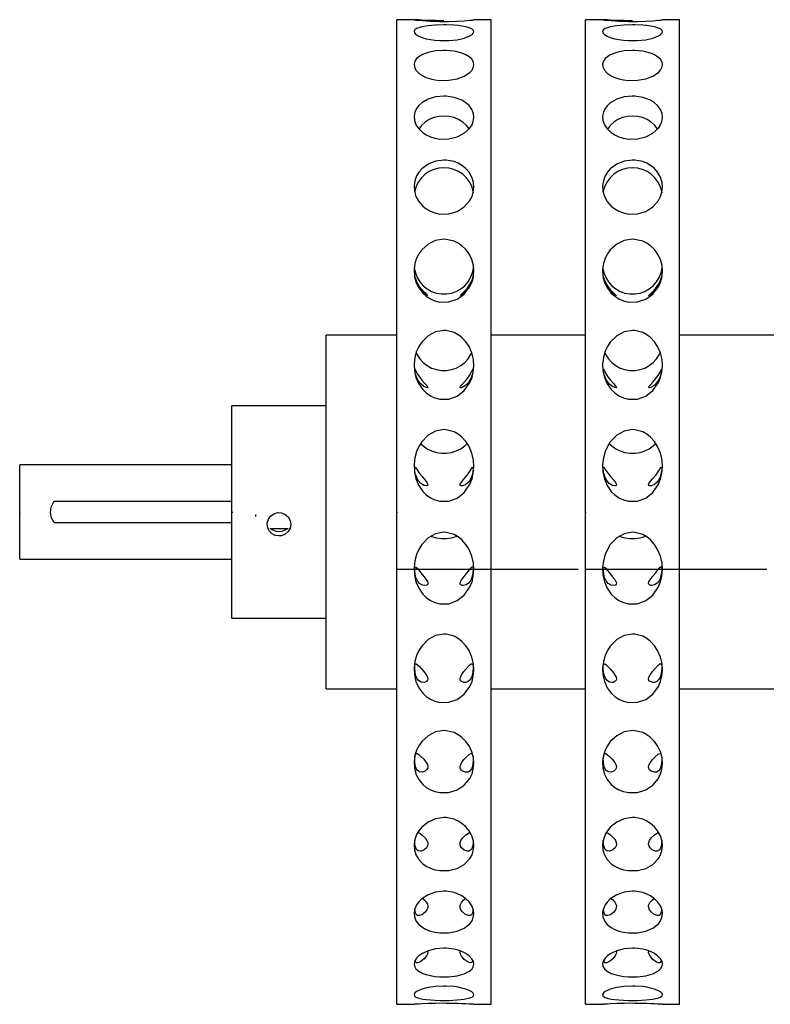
# Model space of a CAD drawing. Extents: x 1.15 to 9.28, y 1.1 to 7.4.
# Tile 3 of 9: x 1.15 to 2.72, y 5.35 to 7.4. Entities that reach past the tile are written whole.
import ezdxf

# ---------------------------------------------------------------- set-up
doc = ezdxf.new("R2010")
doc.units = 0
doc.layers.get('0').update_dxf_attribs({"linetype": 'CONTINUOUS'})

msp = doc.modelspace()

# ---------------------------------------------------------------- linework, layer by layer
at = {"color": 7, "linetype": 'CONTINUOUS'}
for p, q in [((1.975, 7.4023), (1.938, 7.4023)), ((1.938, 5.3477), (1.938, 7.4023)), ((2.1348, 7.4023), (2.0981, 7.4023)), ((2.1348, 5.3477), (2.1348, 7.4023)), ((2.3687, 7.4023), (2.3317, 7.4023)), ((2.3317, 5.3477), (2.3317, 7.4023)), ((2.5285, 7.4023), (2.4918, 7.4023)), ((2.5285, 5.3477), (2.5285, 7.4023)), ((1.938, 6.7441), (1.7904, 6.7441)), ((1.7904, 6.0059), (1.7904, 6.7441)), ((2.3317, 6.7441), (2.1348, 6.7441)), ((2.7254, 6.7441), (2.5285, 6.7441)), ((1.7904, 6.5965), (1.5935, 6.5965)), ((1.5935, 6.1535), (1.5935, 6.5965)), ((1.5935, 6.4734), (1.1506, 6.4734)), ((1.1506, 6.2766), (1.1506, 6.4734)), ((1.5935, 6.3969), (1.2224, 6.3969)), ((1.1506, 6.375), (1.1524, 6.375)), ((1.1506, 6.375), (1.1506, 6.375)), ((1.1506, 6.375), (1.1524, 6.375)), ((1.1506, 6.375), (1.1506, 6.375)), ((1.5935, 6.375), (1.5953, 6.375)), ((1.5935, 6.375), (1.5935, 6.3746)), ((1.938, 6.375), (1.938, 6.3732)), ((1.938, 6.375), (1.938, 6.3746)), ((2.3317, 6.375), (2.3317, 6.3732)), ((2.3317, 6.375), (2.3317, 6.3746)), ((2.3317, 6.375), (2.3317, 6.3732)), ((2.3317, 6.375), (2.3317, 6.3746)), ((1.2224, 6.3531), (1.5935, 6.3531)), ((1.6427, 6.3693), (1.6445, 6.3693)), ((1.6427, 6.3693), (1.6427, 6.3657)), ((1.7113, 6.3401), (1.6727, 6.3399)), ((1.1506, 6.2766), (1.5935, 6.2766)), ((1.938, 6.2555), (2.3166, 6.2555)), ((2.3317, 6.2555), (2.7103, 6.2555)), ((1.5935, 6.1535), (1.7904, 6.1535)), ((1.7904, 6.0059), (1.938, 6.0059)), ((2.1348, 6.0059), (2.3317, 6.0059)), ((2.5285, 6.0059), (2.7254, 6.0059)), ((1.938, 5.3477), (1.975, 5.3477)), ((2.0981, 5.3477), (2.1348, 5.3477)), ((2.3317, 5.3477), (2.3687, 5.3477)), ((2.4918, 5.3477), (2.5285, 5.3477))]:
    msp.add_line(p, q, dxfattribs=at)
at = {"color": 7, "linetype": 'CONTINUOUS', "flags": 128}
for points in [[(1.9742, 7.4022), (1.9747, 7.402), (1.978, 7.4016), (1.9838, 7.401), (1.9921, 7.4003), (1.9995, 7.3998), (2.0081, 7.3994), (2.0176, 7.399), (2.0279, 7.3988), (2.0469, 7.3988), (2.064, 7.3993), (2.0788, 7.4002), (2.0906, 7.4011), (2.095, 7.4016), (2.0977, 7.402), (2.0989, 7.4022), (2.0989, 7.4022)], [(2.0364, 7.4002), (2.0189, 7.4004), (2.0034, 7.4009), (1.9901, 7.4016), (1.984, 7.4019), (1.9793, 7.4021), (1.9756, 7.4023), (1.975, 7.4023)], [(2.3679, 7.4022), (2.3684, 7.402), (2.3717, 7.4016), (2.3775, 7.401), (2.3858, 7.4003), (2.3932, 7.3998), (2.4018, 7.3994), (2.4113, 7.399), (2.4216, 7.3988), (2.4406, 7.3988), (2.4577, 7.3993), (2.4725, 7.4002), (2.4843, 7.4011), (2.4887, 7.4016), (2.4914, 7.402), (2.4926, 7.4022), (2.4926, 7.4022)], [(2.4301, 7.4002), (2.4126, 7.4004), (2.3971, 7.4009), (2.3838, 7.4016), (2.3777, 7.4019), (2.373, 7.4021), (2.3693, 7.4023), (2.3687, 7.4023)], [(2.0364, 7.3914), (2.0189, 7.3909), (2.0034, 7.3896), (1.9901, 7.3873), (1.984, 7.3856), (1.9793, 7.3836), (1.9756, 7.381), (1.974, 7.3781), (1.9747, 7.3747), (1.978, 7.3711), (1.9838, 7.3677), (1.9921, 7.3645), (1.9995, 7.3625), (2.0081, 7.3608), (2.0176, 7.3595), (2.0279, 7.3587), (2.0469, 7.3588), (2.064, 7.3606), (2.0788, 7.3639), (2.0906, 7.3684), (2.095, 7.3712), (2.0977, 7.374), (2.0989, 7.3771), (2.098, 7.38), (2.0946, 7.383), (2.0888, 7.3856), (2.0823, 7.3874), (2.0741, 7.3889), (2.0664, 7.3899), (2.0577, 7.3907), (2.0412, 7.3914), (2.0364, 7.3914)], [(2.4301, 7.3914), (2.4126, 7.3909), (2.3971, 7.3896), (2.3838, 7.3873), (2.3777, 7.3856), (2.373, 7.3836), (2.3693, 7.381), (2.3677, 7.3781), (2.3684, 7.3747), (2.3717, 7.3711), (2.3775, 7.3677), (2.3858, 7.3645), (2.3932, 7.3625), (2.4018, 7.3608), (2.4113, 7.3595), (2.4216, 7.3587), (2.4406, 7.3588), (2.4577, 7.3606), (2.4725, 7.3639), (2.4843, 7.3684), (2.4887, 7.3712), (2.4914, 7.374), (2.4926, 7.3771), (2.4917, 7.38), (2.4883, 7.383), (2.4825, 7.3856), (2.476, 7.3874), (2.4678, 7.3889), (2.4601, 7.3899), (2.4514, 7.3907), (2.4349, 7.3914), (2.4301, 7.3914)], [(2.0364, 7.3381), (2.0189, 7.337), (2.0034, 7.3339), (1.9901, 7.3288), (1.984, 7.3251), (1.9793, 7.321), (1.9756, 7.3157), (1.974, 7.31), (1.9747, 7.3036), (1.978, 7.2971), (1.9838, 7.291), (1.9921, 7.2854), (1.9995, 7.282), (2.0081, 7.2791), (2.0176, 7.277), (2.0279, 7.2757), (2.0469, 7.2758), (2.064, 7.2789), (2.0788, 7.2844), (2.0906, 7.2923), (2.095, 7.2973), (2.0977, 7.3023), (2.0989, 7.3081), (2.098, 7.3138), (2.0946, 7.3197), (2.0888, 7.3251), (2.0823, 7.329), (2.0741, 7.3325), (2.0664, 7.3347), (2.0577, 7.3365), (2.0412, 7.3381), (2.0364, 7.3381)], [(2.4301, 7.3381), (2.4126, 7.337), (2.3971, 7.3339), (2.3838, 7.3288), (2.3777, 7.3251), (2.373, 7.321), (2.3693, 7.3157), (2.3677, 7.31), (2.3684, 7.3036), (2.3717, 7.2971), (2.3775, 7.291), (2.3858, 7.2854), (2.3932, 7.282), (2.4018, 7.2791), (2.4113, 7.277), (2.4216, 7.2757), (2.4406, 7.2758), (2.4577, 7.2789), (2.4725, 7.2844), (2.4843, 7.2923), (2.4887, 7.2973), (2.4914, 7.3023), (2.4926, 7.3081), (2.4917, 7.3138), (2.4883, 7.3197), (2.4825, 7.3251), (2.476, 7.329), (2.4678, 7.3325), (2.4601, 7.3347), (2.4514, 7.3365), (2.4349, 7.3381), (2.4301, 7.3381)], [(2.0364, 7.2428), (2.0189, 7.2411), (2.0034, 7.2363), (1.9901, 7.2286), (1.984, 7.2231), (1.9793, 7.217), (1.9756, 7.2093), (1.974, 7.2011), (1.9747, 7.192), (1.978, 7.1828), (1.9838, 7.1743), (1.9921, 7.1666), (1.9995, 7.1619), (2.0081, 7.1579), (2.0176, 7.155), (2.0279, 7.1533), (2.0469, 7.1535), (2.064, 7.1576), (2.0788, 7.1652), (2.0906, 7.1761), (2.095, 7.183), (2.0977, 7.1902), (2.0989, 7.1984), (2.098, 7.2065), (2.0946, 7.2151), (2.0888, 7.2231), (2.0823, 7.229), (2.0741, 7.2341), (2.0664, 7.2375), (2.0577, 7.2402), (2.0412, 7.2427), (2.0364, 7.2428)], [(2.4301, 7.2428), (2.4126, 7.2411), (2.3971, 7.2363), (2.3838, 7.2286), (2.3777, 7.2231), (2.373, 7.217), (2.3693, 7.2093), (2.3677, 7.2011), (2.3684, 7.192), (2.3717, 7.1828), (2.3775, 7.1743), (2.3858, 7.1666), (2.3932, 7.1619), (2.4018, 7.1579), (2.4113, 7.155), (2.4216, 7.1533), (2.4406, 7.1535), (2.4577, 7.1576), (2.4725, 7.1652), (2.4843, 7.1761), (2.4887, 7.183), (2.4914, 7.1902), (2.4926, 7.1984), (2.4917, 7.2065), (2.4883, 7.2151), (2.4825, 7.2231), (2.476, 7.229), (2.4678, 7.2341), (2.4601, 7.2375), (2.4514, 7.2402), (2.4349, 7.2427), (2.4301, 7.2428)], [(2.0364, 7.2013), (2.0259, 7.2004), (2.0156, 7.1979), (2.0059, 7.1938), (1.9972, 7.1882), (1.9895, 7.1812), (1.9839, 7.1742)], [(2.0888, 7.1744), (2.0833, 7.1812), (2.0757, 7.1882), (2.0669, 7.1938), (2.0572, 7.1979), (2.047, 7.2004), (2.0364, 7.2013)], [(2.4301, 7.2013), (2.4196, 7.2004), (2.4093, 7.1979), (2.3996, 7.1938), (2.3909, 7.1882), (2.3832, 7.1812), (2.3776, 7.1742)], [(2.4825, 7.1744), (2.477, 7.1812), (2.4694, 7.1882), (2.4606, 7.1938), (2.4509, 7.1979), (2.4407, 7.2004), (2.4301, 7.2013)], [(2.0364, 7.1095), (2.0189, 7.1073), (2.0034, 7.1011), (1.9901, 7.0912), (1.984, 7.084), (1.9793, 7.0763), (1.9756, 7.0664), (1.974, 7.0561), (1.9747, 7.0446), (1.978, 7.0332), (1.9838, 7.0227), (1.9921, 7.0132), (1.9995, 7.0073), (2.0081, 7.0025), (2.0176, 6.999), (2.0279, 6.9968), (2.0469, 6.9971), (2.064, 7.0022), (2.0788, 7.0115), (2.0906, 7.0249), (2.095, 7.0335), (2.0977, 7.0424), (2.0989, 7.0527), (2.098, 7.0629), (2.0946, 7.0738), (2.0888, 7.084), (2.0823, 7.0916), (2.0741, 7.0982), (2.0664, 7.1027), (2.0577, 7.1062), (2.0412, 7.1093), (2.0364, 7.1095)], [(2.4301, 7.1095), (2.4126, 7.1073), (2.3971, 7.1011), (2.3838, 7.0912), (2.3777, 7.084), (2.373, 7.0763), (2.3693, 7.0664), (2.3677, 7.0561), (2.3684, 7.0446), (2.3717, 7.0332), (2.3775, 7.0227), (2.3858, 7.0132), (2.3932, 7.0073), (2.4018, 7.0025), (2.4113, 6.999), (2.4216, 6.9968), (2.4406, 6.9971), (2.4577, 7.0022), (2.4725, 7.0115), (2.4843, 7.0249), (2.4887, 7.0335), (2.4914, 7.0424), (2.4926, 7.0527), (2.4917, 7.0629), (2.4883, 7.0738), (2.4825, 7.084), (2.476, 7.0916), (2.4678, 7.0982), (2.4601, 7.1027), (2.4514, 7.1062), (2.4349, 7.1093), (2.4301, 7.1095)], [(2.0364, 7.0935), (2.0259, 7.0926), (2.0156, 7.09), (2.0059, 7.0856), (1.9972, 7.0797), (1.9895, 7.0725), (1.9832, 7.064), (1.9784, 7.0546), (1.9753, 7.0446), (1.9748, 7.0421)], [(2.0981, 7.0413), (2.0975, 7.0446), (2.0944, 7.0546), (2.0896, 7.064), (2.0833, 7.0725), (2.0757, 7.0797), (2.0669, 7.0856), (2.0572, 7.09), (2.047, 7.0926), (2.0364, 7.0935)], [(2.4301, 7.0935), (2.4196, 7.0926), (2.4093, 7.09), (2.3996, 7.0856), (2.3909, 7.0797), (2.3832, 7.0725), (2.3769, 7.064), (2.3721, 7.0546), (2.369, 7.0446), (2.3685, 7.0421)], [(2.4918, 7.0413), (2.4912, 7.0446), (2.4881, 7.0546), (2.4833, 7.064), (2.477, 7.0725), (2.4694, 7.0797), (2.4606, 7.0856), (2.4509, 7.09), (2.4407, 7.0926), (2.4301, 7.0935)], [(2.0364, 6.9441), (2.0189, 6.9414), (2.0034, 6.9341), (1.9901, 6.9224), (1.984, 6.914), (1.9793, 6.9048), (1.9756, 6.8933), (1.974, 6.8813), (1.9747, 6.868), (1.978, 6.8548), (1.9838, 6.8427), (1.9921, 6.8319), (1.9995, 6.8252), (2.0081, 6.8197), (2.0176, 6.8156), (2.0279, 6.8132), (2.0469, 6.8135), (2.064, 6.8193), (2.0788, 6.8299), (2.0906, 6.8453), (2.095, 6.8552), (2.0977, 6.8654), (2.0989, 6.8774), (2.098, 6.8893), (2.0946, 6.902), (2.0888, 6.914), (2.0823, 6.9229), (2.0741, 6.9307), (2.0664, 6.936), (2.0577, 6.9401), (2.0412, 6.9439), (2.0364, 6.9441)], [(2.4301, 6.9441), (2.4126, 6.9414), (2.3971, 6.9341), (2.3838, 6.9224), (2.3777, 6.914), (2.373, 6.9048), (2.3693, 6.8933), (2.3677, 6.8813), (2.3684, 6.868), (2.3717, 6.8548), (2.3775, 6.8427), (2.3858, 6.8319), (2.3932, 6.8252), (2.4018, 6.8197), (2.4113, 6.8156), (2.4216, 6.8132), (2.4406, 6.8135), (2.4577, 6.8193), (2.4725, 6.8299), (2.4843, 6.8453), (2.4887, 6.8552), (2.4914, 6.8654), (2.4926, 6.8774), (2.4917, 6.8893), (2.4883, 6.902), (2.4825, 6.914), (2.476, 6.9229), (2.4678, 6.9307), (2.4601, 6.936), (2.4514, 6.9401), (2.4349, 6.9439), (2.4301, 6.9441)], [(1.9743, 6.8851), (1.9744, 6.8841), (1.9767, 6.8738), (1.9806, 6.864), (1.9862, 6.855), (1.9932, 6.8471), (2.0014, 6.8404), (2.0107, 6.8353), (2.0207, 6.8318), (2.0311, 6.83), (2.0417, 6.83), (2.0522, 6.8318), (2.0622, 6.8353), (2.0714, 6.8404), (2.0797, 6.8471), (2.0867, 6.855), (2.0922, 6.864), (2.0962, 6.8738), (2.0984, 6.8841), (2.0986, 6.8859)], [(2.368, 6.8851), (2.3681, 6.8841), (2.3704, 6.8738), (2.3743, 6.864), (2.3799, 6.855), (2.3869, 6.8471), (2.3951, 6.8404), (2.4044, 6.8353), (2.4144, 6.8318), (2.4248, 6.83), (2.4354, 6.83), (2.4459, 6.8318), (2.4559, 6.8353), (2.4651, 6.8404), (2.4734, 6.8471), (2.4804, 6.855), (2.4859, 6.864), (2.4899, 6.8738), (2.4921, 6.8841), (2.4923, 6.8859)], [(2.0028, 6.827), (2.0025, 6.8269), (2.0008, 6.8277), (1.9967, 6.8303), (1.9899, 6.8364), (1.9835, 6.8447), (1.9799, 6.8513), (1.9774, 6.8578), (1.976, 6.8625), (1.9755, 6.8654), (1.9754, 6.8662), (1.9758, 6.8649), (1.9768, 6.8617), (1.9786, 6.8571), (1.9813, 6.8516), (1.985, 6.8456), (1.99, 6.8391), (1.9963, 6.8327), (2.0003, 6.8292), (2.0022, 6.8276), (2.0028, 6.827)], [(2.07, 6.827), (2.0709, 6.8278), (2.0733, 6.8299), (2.0787, 6.8348), (2.0847, 6.8414), (2.0898, 6.8487), (2.0933, 6.8551), (2.0957, 6.8608), (2.0969, 6.8645), (2.0974, 6.8661), (2.0974, 6.8657), (2.0969, 6.8632), (2.0958, 6.859), (2.094, 6.8537), (2.0912, 6.8478), (2.0874, 6.8417), (2.0822, 6.8356), (2.0759, 6.8301), (2.0723, 6.8278), (2.0705, 6.8269), (2.07, 6.827)], [(2.3965, 6.827), (2.3962, 6.8269), (2.3945, 6.8277), (2.3904, 6.8303), (2.3836, 6.8364), (2.3772, 6.8447), (2.3736, 6.8513), (2.3711, 6.8578), (2.3697, 6.8625), (2.3692, 6.8654), (2.3691, 6.8662), (2.3695, 6.8649), (2.3705, 6.8617), (2.3723, 6.8571), (2.375, 6.8516), (2.3787, 6.8456), (2.3837, 6.8391), (2.39, 6.8327), (2.394, 6.8292), (2.3959, 6.8276), (2.3965, 6.827)], [(2.4637, 6.827), (2.4646, 6.8278), (2.467, 6.8299), (2.4724, 6.8348), (2.4784, 6.8414), (2.4835, 6.8487), (2.487, 6.8551), (2.4894, 6.8608), (2.4906, 6.8645), (2.4911, 6.8661), (2.4911, 6.8657), (2.4906, 6.8632), (2.4895, 6.859), (2.4877, 6.8537), (2.4849, 6.8478), (2.4811, 6.8417), (2.4759, 6.8356), (2.4696, 6.8301), (2.466, 6.8278), (2.4642, 6.8269), (2.4637, 6.827)], [(2.0364, 6.7539), (2.0189, 6.7509), (2.0034, 6.7427), (1.9901, 6.7297), (1.984, 6.7204), (1.9793, 6.7103), (1.9756, 6.6976), (1.974, 6.6844), (1.9747, 6.6698), (1.978, 6.6555), (1.9838, 6.6424), (1.9921, 6.6306), (1.9995, 6.6234), (2.0081, 6.6174), (2.0176, 6.6131), (2.0279, 6.6105), (2.0469, 6.6108), (2.064, 6.617), (2.0788, 6.6285), (2.0906, 6.6452), (2.095, 6.6558), (2.0977, 6.667), (2.0989, 6.6801), (2.098, 6.6931), (2.0946, 6.7072), (2.0888, 6.7204), (2.0823, 6.7302), (2.0741, 6.7389), (2.0664, 6.7448), (2.0577, 6.7494), (2.0412, 6.7536), (2.0364, 6.7539)], [(2.4301, 6.7539), (2.4126, 6.7509), (2.3971, 6.7427), (2.3838, 6.7297), (2.3777, 6.7204), (2.373, 6.7103), (2.3693, 6.6976), (2.3677, 6.6844), (2.3684, 6.6698), (2.3717, 6.6555), (2.3775, 6.6424), (2.3858, 6.6306), (2.3932, 6.6234), (2.4018, 6.6174), (2.4113, 6.6131), (2.4216, 6.6105), (2.4406, 6.6108), (2.4577, 6.617), (2.4725, 6.6285), (2.4843, 6.6452), (2.4887, 6.6558), (2.4914, 6.667), (2.4926, 6.6801), (2.4917, 6.6931), (2.4883, 6.7072), (2.4825, 6.7204), (2.476, 6.7302), (2.4678, 6.7389), (2.4601, 6.7448), (2.4514, 6.7494), (2.4349, 6.7536), (2.4301, 6.7539)], [(1.9783, 6.708), (1.9806, 6.703), (1.9862, 6.6944), (1.9932, 6.6868), (2.0014, 6.6804), (2.0107, 6.6754), (2.0207, 6.6721), (2.0311, 6.6703), (2.0417, 6.6703), (2.0522, 6.6721), (2.0622, 6.6754), (2.0714, 6.6804), (2.0797, 6.6868), (2.0867, 6.6944), (2.0922, 6.703), (2.0945, 6.7078)], [(2.372, 6.708), (2.3743, 6.703), (2.3799, 6.6944), (2.3869, 6.6868), (2.3951, 6.6804), (2.4044, 6.6754), (2.4144, 6.6721), (2.4248, 6.6703), (2.4354, 6.6703), (2.4459, 6.6721), (2.4559, 6.6754), (2.4651, 6.6804), (2.4734, 6.6868), (2.4804, 6.6944), (2.4859, 6.703), (2.4882, 6.7078)], [(2.0024, 6.6343), (1.9998, 6.6345), (1.9946, 6.6369), (1.9887, 6.6416), (1.9834, 6.6482), (1.9798, 6.6548), (1.9773, 6.6618), (1.976, 6.6673), (1.9754, 6.6712), (1.9754, 6.6733), (1.9758, 6.6733), (1.9769, 6.6713), (1.9787, 6.6676), (1.9814, 6.6627), (1.9851, 6.6569), (1.9902, 6.6503), (1.9965, 6.6431), (2.0004, 6.6389), (2.0023, 6.6365), (2.0028, 6.6351), (2.0024, 6.6343)], [(2.0705, 6.6343), (2.07, 6.6352), (2.0708, 6.6369), (2.0733, 6.6398), (2.0786, 6.6456), (2.0846, 6.6527), (2.0898, 6.66), (2.0932, 6.6658), (2.0956, 6.6706), (2.0969, 6.6731), (2.0974, 6.6735), (2.0974, 6.6717), (2.097, 6.6681), (2.0959, 6.663), (2.094, 6.6572), (2.0912, 6.6512), (2.0874, 6.6454), (2.0823, 6.6399), (2.076, 6.6356), (2.0723, 6.6343), (2.0705, 6.6343)], [(2.3961, 6.6343), (2.3935, 6.6345), (2.3883, 6.6369), (2.3824, 6.6416), (2.3771, 6.6482), (2.3735, 6.6548), (2.371, 6.6618), (2.3697, 6.6673), (2.3691, 6.6712), (2.3691, 6.6733), (2.3695, 6.6733), (2.3706, 6.6713), (2.3724, 6.6676), (2.3751, 6.6627), (2.3788, 6.6569), (2.3839, 6.6503), (2.3902, 6.6431), (2.3941, 6.6389), (2.396, 6.6365), (2.3965, 6.6351), (2.3961, 6.6343)], [(2.4642, 6.6343), (2.4637, 6.6352), (2.4645, 6.6369), (2.467, 6.6398), (2.4723, 6.6456), (2.4783, 6.6527), (2.4835, 6.66), (2.4869, 6.6658), (2.4893, 6.6706), (2.4906, 6.6731), (2.4911, 6.6735), (2.4911, 6.6717), (2.4907, 6.6681), (2.4896, 6.663), (2.4877, 6.6572), (2.4849, 6.6512), (2.4811, 6.6454), (2.476, 6.6399), (2.4697, 6.6356), (2.466, 6.6343), (2.4642, 6.6343)], [(2.0364, 6.547), (2.0189, 6.5439), (2.0034, 6.5352), (1.9901, 6.5215), (1.984, 6.5116), (1.9793, 6.5011), (1.9756, 6.4877), (1.974, 6.474), (1.9747, 6.4588), (1.978, 6.4439), (1.9838, 6.4303), (1.9921, 6.4181), (1.9995, 6.4107), (2.0081, 6.4046), (2.0176, 6.4001), (2.0279, 6.3974), (2.0469, 6.3978), (2.064, 6.4041), (2.0788, 6.4159), (2.0906, 6.4332), (2.095, 6.4443), (2.0977, 6.4559), (2.0989, 6.4695), (2.098, 6.4831), (2.0946, 6.4978), (2.0888, 6.5117), (2.0823, 6.5221), (2.0741, 6.5312), (2.0664, 6.5375), (2.0577, 6.5423), (2.0412, 6.5468), (2.0364, 6.547)], [(2.4301, 6.547), (2.4126, 6.5439), (2.3971, 6.5352), (2.3838, 6.5215), (2.3777, 6.5116), (2.373, 6.5011), (2.3693, 6.4877), (2.3677, 6.474), (2.3684, 6.4588), (2.3717, 6.4439), (2.3775, 6.4303), (2.3858, 6.4181), (2.3932, 6.4107), (2.4018, 6.4046), (2.4113, 6.4001), (2.4216, 6.3974), (2.4406, 6.3978), (2.4577, 6.4041), (2.4725, 6.4159), (2.4843, 6.4332), (2.4887, 6.4443), (2.4914, 6.4559), (2.4926, 6.4695), (2.4917, 6.4831), (2.4883, 6.4978), (2.4825, 6.5117), (2.476, 6.5221), (2.4678, 6.5312), (2.4601, 6.5375), (2.4514, 6.5423), (2.4349, 6.5468), (2.4301, 6.547)], [(1.9877, 6.5181), (1.9932, 6.5128), (2.0014, 6.507), (2.0107, 6.5025), (2.0207, 6.4994), (2.0311, 6.4978), (2.0417, 6.4978), (2.0522, 6.4994), (2.0622, 6.5025), (2.0714, 6.507), (2.0797, 6.5128), (2.085, 6.518)], [(2.3814, 6.5181), (2.3869, 6.5128), (2.3951, 6.507), (2.4044, 6.5025), (2.4144, 6.4994), (2.4248, 6.4978), (2.4354, 6.4978), (2.4459, 6.4994), (2.4559, 6.5025), (2.4651, 6.507), (2.4734, 6.5128), (2.4787, 6.518)], [(2.0007, 6.4295), (1.9948, 6.4303), (1.9879, 6.4345), (1.9828, 6.4404), (1.9795, 6.4467), (1.9771, 6.4538), (1.9759, 6.4598), (1.9754, 6.4646), (1.9754, 6.4677), (1.9759, 6.4688), (1.977, 6.4678), (1.9789, 6.465), (1.9817, 6.4608), (1.9856, 6.4554), (1.9908, 6.4488), (1.9972, 6.4411), (2.0006, 6.4367), (2.0024, 6.4337), (2.0028, 6.4317), (2.0022, 6.4303), (2.0007, 6.4295)], [(2.0722, 6.4295), (2.0705, 6.4304), (2.07, 6.4321), (2.0707, 6.4342), (2.0729, 6.4376), (2.0778, 6.4437), (2.0848, 6.4522), (2.0899, 6.4591), (2.0933, 6.4642), (2.0957, 6.4677), (2.0969, 6.4688), (2.0974, 6.4677), (2.0974, 6.4647), (2.0969, 6.46), (2.0958, 6.4542), (2.0939, 6.4481), (2.0912, 6.4423), (2.0873, 6.4369), (2.0822, 6.4325), (2.0758, 6.4297), (2.0722, 6.4295)], [(2.3944, 6.4295), (2.3885, 6.4303), (2.3816, 6.4345), (2.3765, 6.4404), (2.3732, 6.4467), (2.3708, 6.4538), (2.3696, 6.4598), (2.3691, 6.4646), (2.3691, 6.4677), (2.3696, 6.4688), (2.3707, 6.4678), (2.3726, 6.465), (2.3754, 6.4608), (2.3793, 6.4554), (2.3845, 6.4488), (2.3909, 6.4411), (2.3943, 6.4367), (2.3961, 6.4337), (2.3965, 6.4317), (2.3959, 6.4303), (2.3944, 6.4295)], [(2.4659, 6.4295), (2.4642, 6.4304), (2.4637, 6.4321), (2.4644, 6.4342), (2.4666, 6.4376), (2.4715, 6.4437), (2.4785, 6.4522), (2.4836, 6.4591), (2.487, 6.4642), (2.4894, 6.4677), (2.4906, 6.4688), (2.4911, 6.4677), (2.4911, 6.4647), (2.4906, 6.46), (2.4895, 6.4542), (2.4876, 6.4481), (2.4849, 6.4423), (2.481, 6.4369), (2.4759, 6.4325), (2.4695, 6.4297), (2.4659, 6.4295)], [(1.2224, 6.3531), (1.2167, 6.363), (1.2146, 6.3742), (1.2161, 6.3852), (1.2209, 6.3949), (1.2224, 6.3969)], [(1.6919, 6.325), (1.6838, 6.3263), (1.6766, 6.3302), (1.6711, 6.3363), (1.6679, 6.3438), (1.6675, 6.352), (1.6698, 6.3599), (1.6745, 6.3666), (1.6812, 6.3714), (1.6892, 6.3737), (1.6974, 6.3732), (1.705, 6.3701), (1.7111, 6.3646), (1.7152, 6.3573), (1.7165, 6.3492), (1.7152, 6.3412), (1.7112, 6.3341), (1.705, 6.3287), (1.6974, 6.3256), (1.6919, 6.325)], [(1.676, 6.3399), (1.6791, 6.3376), (1.6853, 6.335), (1.6919, 6.3341)], [(1.6919, 6.3341), (1.6986, 6.335), (1.7047, 6.3376), (1.7081, 6.3401)], [(2.0364, 6.3327), (2.0189, 6.3295), (2.0034, 6.3208), (1.9901, 6.3069), (1.984, 6.297), (1.9793, 6.2863), (1.9756, 6.273), (1.974, 6.2592), (1.9747, 6.2441), (1.978, 6.2293), (1.9838, 6.2158), (1.9921, 6.2038), (1.9995, 6.1964), (2.0081, 6.1904), (2.0176, 6.186), (2.0279, 6.1834), (2.0469, 6.1837), (2.064, 6.19), (2.0788, 6.2016), (2.0906, 6.2187), (2.095, 6.2296), (2.0977, 6.2412), (2.0989, 6.2547), (2.098, 6.2683), (2.0946, 6.283), (2.0888, 6.297), (2.0823, 6.3075), (2.0741, 6.3167), (2.0664, 6.323), (2.0577, 6.3279), (2.0412, 6.3325), (2.0364, 6.3327)], [(2.4301, 6.3327), (2.4126, 6.3295), (2.3971, 6.3208), (2.3838, 6.3069), (2.3777, 6.297), (2.373, 6.2863), (2.3693, 6.273), (2.3677, 6.2592), (2.3684, 6.2441), (2.3717, 6.2293), (2.3775, 6.2158), (2.3858, 6.2038), (2.3932, 6.1964), (2.4018, 6.1904), (2.4113, 6.186), (2.4216, 6.1834), (2.4406, 6.1837), (2.4577, 6.19), (2.4725, 6.2016), (2.4843, 6.2187), (2.4887, 6.2296), (2.4914, 6.2412), (2.4926, 6.2547), (2.4917, 6.2683), (2.4883, 6.283), (2.4825, 6.297), (2.476, 6.3075), (2.4678, 6.3167), (2.4601, 6.323), (2.4514, 6.3279), (2.4349, 6.3325), (2.4301, 6.3327)], [(2.0098, 6.3242), (2.0107, 6.3239), (2.0207, 6.3212), (2.0311, 6.3199), (2.0417, 6.3199), (2.0522, 6.3212), (2.0622, 6.3239), (2.0635, 6.3244)], [(2.4035, 6.3242), (2.4044, 6.3239), (2.4144, 6.3212), (2.4248, 6.3199), (2.4354, 6.3199), (2.4459, 6.3212), (2.4559, 6.3239), (2.4572, 6.3244)], [(1.9981, 6.2215), (1.9918, 6.2222), (1.9854, 6.226), (1.9812, 6.2314), (1.978, 6.2385), (1.9763, 6.2453), (1.9756, 6.2513), (1.9754, 6.2562), (1.9756, 6.2594), (1.9764, 6.2607), (1.978, 6.26), (1.9804, 6.2575), (1.9837, 6.2534), (1.9883, 6.2479), (1.9942, 6.2407), (1.9995, 6.2338), (2.0018, 6.23), (2.0028, 6.227), (2.0025, 6.2245), (2.001, 6.2226), (1.9981, 6.2215)], [(2.0748, 6.2215), (2.0717, 6.2227), (2.0703, 6.2245), (2.07, 6.2268), (2.0708, 6.2294), (2.0732, 6.2336), (2.0785, 6.2405), (2.0843, 6.2476), (2.0896, 6.254), (2.0931, 6.2582), (2.0956, 6.2605), (2.0969, 6.2604), (2.0974, 6.2582), (2.0974, 6.2541), (2.097, 6.2486), (2.0959, 6.2425), (2.0941, 6.2363), (2.0913, 6.2308), (2.0876, 6.2262), (2.0825, 6.2227), (2.0762, 6.2214), (2.0748, 6.2215)], [(2.3918, 6.2215), (2.3855, 6.2222), (2.3791, 6.226), (2.3749, 6.2314), (2.3717, 6.2385), (2.37, 6.2453), (2.3693, 6.2513), (2.3691, 6.2562), (2.3693, 6.2594), (2.3701, 6.2607), (2.3717, 6.26), (2.3741, 6.2575), (2.3774, 6.2534), (2.382, 6.2479), (2.3879, 6.2407), (2.3932, 6.2338), (2.3955, 6.23), (2.3965, 6.227), (2.3962, 6.2245), (2.3947, 6.2226), (2.3918, 6.2215)], [(2.4685, 6.2215), (2.4654, 6.2227), (2.464, 6.2245), (2.4637, 6.2268), (2.4645, 6.2294), (2.4669, 6.2336), (2.4722, 6.2405), (2.478, 6.2476), (2.4833, 6.254), (2.4868, 6.2582), (2.4893, 6.2605), (2.4906, 6.2604), (2.4911, 6.2582), (2.4911, 6.2541), (2.4907, 6.2486), (2.4896, 6.2425), (2.4878, 6.2363), (2.485, 6.2308), (2.4813, 6.2262), (2.4762, 6.2227), (2.4699, 6.2214), (2.4685, 6.2215)], [(2.0364, 6.1202), (2.0189, 6.1171), (2.0034, 6.1087), (1.9901, 6.0952), (1.984, 6.0857), (1.9793, 6.0755), (1.9756, 6.0627), (1.974, 6.0495), (1.9747, 6.0351), (1.978, 6.021), (1.9838, 6.0083), (1.9921, 5.9969), (1.9995, 5.99), (2.0081, 5.9844), (2.0176, 5.9802), (2.0279, 5.9777), (2.0469, 5.9781), (2.064, 5.9839), (2.0788, 5.9949), (2.0906, 6.011), (2.095, 6.0214), (2.0977, 6.0323), (2.0989, 6.0452), (2.098, 6.0582), (2.0946, 6.0723), (2.0888, 6.0857), (2.0823, 6.0958), (2.0741, 6.1048), (2.0664, 6.1108), (2.0577, 6.1156), (2.0412, 6.12), (2.0364, 6.1202)], [(2.4301, 6.1202), (2.4126, 6.1171), (2.3971, 6.1087), (2.3838, 6.0952), (2.3777, 6.0857), (2.373, 6.0755), (2.3693, 6.0627), (2.3677, 6.0495), (2.3684, 6.0351), (2.3717, 6.021), (2.3775, 6.0083), (2.3858, 5.9969), (2.3932, 5.99), (2.4018, 5.9844), (2.4113, 5.9802), (2.4216, 5.9777), (2.4406, 5.9781), (2.4577, 5.9839), (2.4725, 5.9949), (2.4843, 6.011), (2.4887, 6.0214), (2.4914, 6.0323), (2.4926, 6.0452), (2.4917, 6.0582), (2.4883, 6.0723), (2.4825, 6.0857), (2.476, 6.0958), (2.4678, 6.1048), (2.4601, 6.1108), (2.4514, 6.1156), (2.4349, 6.12), (2.4301, 6.1202)], [(1.9949, 6.0193), (1.9886, 6.0199), (1.9833, 6.0233), (1.9797, 6.0282), (1.9773, 6.0348), (1.976, 6.0414), (1.9754, 6.0476), (1.9754, 6.0528), (1.9758, 6.0565), (1.9769, 6.0584), (1.9787, 6.0582), (1.9815, 6.0563), (1.9852, 6.0526), (1.9903, 6.0472), (1.9966, 6.0397), (2.0004, 6.0341), (2.0023, 6.0301), (2.0028, 6.027), (2.0023, 6.0243), (2.0004, 6.0217), (1.9958, 6.0195), (1.9949, 6.0193)], [(2.078, 6.0193), (2.0722, 6.0219), (2.0705, 6.0243), (2.07, 6.0274), (2.0707, 6.0306), (2.073, 6.0351), (2.078, 6.0419), (2.0838, 6.0485), (2.0901, 6.0551), (2.0934, 6.0579), (2.0957, 6.0585), (2.0969, 6.0568), (2.0974, 6.0532), (2.0974, 6.0481), (2.0969, 6.0419), (2.0958, 6.0356), (2.0939, 6.0298), (2.091, 6.025), (2.0872, 6.0214), (2.082, 6.0194), (2.078, 6.0193)], [(2.3886, 6.0193), (2.3823, 6.0199), (2.377, 6.0233), (2.3734, 6.0282), (2.371, 6.0348), (2.3697, 6.0414), (2.3691, 6.0476), (2.3691, 6.0528), (2.3695, 6.0565), (2.3706, 6.0584), (2.3724, 6.0582), (2.3752, 6.0563), (2.3789, 6.0526), (2.384, 6.0472), (2.3903, 6.0397), (2.3941, 6.0341), (2.396, 6.0301), (2.3965, 6.027), (2.396, 6.0243), (2.3941, 6.0217), (2.3895, 6.0195), (2.3886, 6.0193)], [(2.4717, 6.0193), (2.4659, 6.0219), (2.4642, 6.0243), (2.4637, 6.0274), (2.4644, 6.0306), (2.4667, 6.0351), (2.4717, 6.0419), (2.4775, 6.0485), (2.4838, 6.0551), (2.4871, 6.0579), (2.4894, 6.0585), (2.4906, 6.0568), (2.4911, 6.0532), (2.4911, 6.0481), (2.4906, 6.0419), (2.4895, 6.0356), (2.4876, 6.0298), (2.4847, 6.025), (2.4809, 6.0214), (2.4757, 6.0194), (2.4717, 6.0193)], [(2.0364, 5.9189), (2.0189, 5.916), (2.0034, 5.9082), (1.9901, 5.8958), (1.984, 5.8871), (1.9793, 5.8777), (1.9756, 5.866), (1.974, 5.8541), (1.9747, 5.8409), (1.978, 5.8282), (1.9838, 5.8168), (1.9921, 5.8066), (1.9995, 5.8004), (2.0081, 5.7954), (2.0176, 5.7916), (2.0279, 5.7895), (2.0469, 5.7897), (2.064, 5.795), (2.0788, 5.8048), (2.0906, 5.8192), (2.095, 5.8286), (2.0977, 5.8384), (2.0989, 5.8501), (2.098, 5.862), (2.0946, 5.8748), (2.0888, 5.8871), (2.0823, 5.8964), (2.0741, 5.9046), (2.0664, 5.9102), (2.0577, 5.9146), (2.0412, 5.9187), (2.0364, 5.9189)], [(2.4301, 5.9189), (2.4126, 5.916), (2.3971, 5.9082), (2.3838, 5.8958), (2.3777, 5.8871), (2.373, 5.8777), (2.3693, 5.866), (2.3677, 5.8541), (2.3684, 5.8409), (2.3717, 5.8282), (2.3775, 5.8168), (2.3858, 5.8066), (2.3932, 5.8004), (2.4018, 5.7954), (2.4113, 5.7916), (2.4216, 5.7895), (2.4406, 5.7897), (2.4577, 5.795), (2.4725, 5.8048), (2.4843, 5.8192), (2.4887, 5.8286), (2.4914, 5.8384), (2.4926, 5.8501), (2.4917, 5.862), (2.4883, 5.8748), (2.4825, 5.8871), (2.476, 5.8964), (2.4678, 5.9046), (2.4601, 5.9102), (2.4514, 5.9146), (2.4349, 5.9187), (2.4301, 5.9189)], [(1.9915, 5.8318), (1.9854, 5.8325), (1.9811, 5.8356), (1.978, 5.8411), (1.9763, 5.8475), (1.9756, 5.8539), (1.9754, 5.8601), (1.9756, 5.8653), (1.9762, 5.8677)], [(1.9766, 5.8693), (1.978, 5.8709), (1.9804, 5.8708), (1.9838, 5.8689), (1.9883, 5.8651), (1.9942, 5.8591), (1.9995, 5.8522), (2.0018, 5.8478), (2.0028, 5.8442), (2.0025, 5.8406), (2.001, 5.8374), (1.9973, 5.8339), (1.9915, 5.8318), (1.9915, 5.8318)], [(2.0813, 5.8318), (2.0751, 5.8342), (2.0719, 5.8372), (2.0704, 5.8404), (2.07, 5.8436), (2.0707, 5.847), (2.073, 5.8517), (2.078, 5.8584), (2.0838, 5.8644), (2.0901, 5.8696), (2.0934, 5.871), (2.0938, 5.8709)], [(2.0971, 5.8653), (2.0974, 5.8626), (2.0974, 5.8567), (2.0969, 5.8503), (2.0958, 5.8442), (2.0939, 5.8389), (2.091, 5.8349), (2.0872, 5.8324), (2.082, 5.8318), (2.0813, 5.8318)], [(2.3852, 5.8318), (2.3791, 5.8325), (2.3748, 5.8356), (2.3717, 5.8411), (2.37, 5.8475), (2.3693, 5.8539), (2.3691, 5.8601), (2.3693, 5.8653), (2.3699, 5.8677)], [(2.3703, 5.8693), (2.3717, 5.8709), (2.3741, 5.8708), (2.3775, 5.8689), (2.382, 5.8651), (2.3879, 5.8591), (2.3932, 5.8522), (2.3955, 5.8478), (2.3965, 5.8442), (2.3962, 5.8406), (2.3947, 5.8374), (2.391, 5.8339), (2.3852, 5.8318), (2.3852, 5.8318)], [(2.475, 5.8318), (2.4688, 5.8342), (2.4656, 5.8372), (2.4641, 5.8404), (2.4637, 5.8436), (2.4644, 5.847), (2.4667, 5.8517), (2.4717, 5.8584), (2.4775, 5.8644), (2.4838, 5.8696), (2.4871, 5.871), (2.4894, 5.8702), (2.4898, 5.8693)], [(2.4908, 5.8653), (2.4911, 5.8626), (2.4911, 5.8567), (2.4906, 5.8503), (2.4895, 5.8442), (2.4876, 5.8389), (2.4847, 5.8349), (2.4809, 5.8324), (2.4757, 5.8318), (2.475, 5.8318)], [(2.0364, 5.7375), (2.0189, 5.7349), (2.0034, 5.7281), (1.9901, 5.7174), (1.984, 5.7098), (1.9793, 5.7017), (1.9756, 5.6916), (1.974, 5.6814), (1.9747, 5.6702), (1.978, 5.6594), (1.9838, 5.6497), (1.9921, 5.6411), (1.9995, 5.6359), (2.0081, 5.6317), (2.0176, 5.6286), (2.0279, 5.6267), (2.0469, 5.627), (2.064, 5.6314), (2.0788, 5.6396), (2.0906, 5.6517), (2.095, 5.6596), (2.0977, 5.668), (2.0989, 5.678), (2.098, 5.6881), (2.0946, 5.6992), (2.0888, 5.7098), (2.0823, 5.7178), (2.0741, 5.725), (2.0664, 5.7299), (2.0577, 5.7337), (2.0412, 5.7373), (2.0364, 5.7375)], [(2.4301, 5.7375), (2.4126, 5.7349), (2.3971, 5.7281), (2.3838, 5.7174), (2.3777, 5.7098), (2.373, 5.7017), (2.3693, 5.6916), (2.3677, 5.6814), (2.3684, 5.6702), (2.3717, 5.6594), (2.3775, 5.6497), (2.3858, 5.6411), (2.3932, 5.6359), (2.4018, 5.6317), (2.4113, 5.6286), (2.4216, 5.6267), (2.4406, 5.627), (2.4577, 5.6314), (2.4725, 5.6396), (2.4843, 5.6517), (2.4887, 5.6596), (2.4914, 5.668), (2.4926, 5.678), (2.4917, 5.6881), (2.4883, 5.6992), (2.4825, 5.7098), (2.476, 5.7178), (2.4678, 5.725), (2.4601, 5.7299), (2.4514, 5.7337), (2.4349, 5.7373), (2.4301, 5.7375)], [(1.9809, 5.7063), (1.982, 5.7063), (1.9859, 5.7047), (1.9911, 5.7009), (1.9976, 5.6943), (2.0008, 5.6895), (2.0025, 5.6853), (2.0028, 5.6817), (2.0021, 5.6783), (1.9999, 5.6744), (1.995, 5.6699), (1.9893, 5.6674), (1.9882, 5.6672)], [(2.0846, 5.6672), (2.0783, 5.6696), (2.0732, 5.674), (2.071, 5.6776), (2.0701, 5.6811), (2.0703, 5.685), (2.0719, 5.6892), (2.0757, 5.6949), (2.0824, 5.7015), (2.0889, 5.7057), (2.0909, 5.7061)], [(2.3746, 5.7063), (2.3757, 5.7063), (2.3796, 5.7047), (2.3849, 5.7009), (2.3913, 5.6943), (2.3945, 5.6895), (2.3962, 5.6853), (2.3965, 5.6817), (2.3958, 5.6783), (2.3936, 5.6744), (2.3887, 5.6699), (2.383, 5.6674), (2.3819, 5.6672)], [(2.4783, 5.6672), (2.472, 5.6696), (2.4669, 5.674), (2.4647, 5.6776), (2.4638, 5.6811), (2.464, 5.685), (2.4656, 5.6892), (2.4694, 5.6949), (2.4761, 5.7015), (2.4826, 5.7057), (2.4857, 5.7063)], [(1.9882, 5.6672), (1.9825, 5.668), (1.9792, 5.671), (1.977, 5.6761), (1.9759, 5.6821), (1.9754, 5.6885), (1.9754, 5.6903)], [(2.0975, 5.6899), (2.0975, 5.6896), (2.0971, 5.6831), (2.0961, 5.6772), (2.0944, 5.6723), (2.0918, 5.669), (2.0882, 5.6673), (2.0846, 5.6672)], [(2.3819, 5.6672), (2.3762, 5.668), (2.3729, 5.671), (2.3707, 5.6761), (2.3696, 5.6821), (2.3691, 5.6885), (2.3691, 5.6903)], [(2.4912, 5.6899), (2.4912, 5.6896), (2.4908, 5.6831), (2.4898, 5.6772), (2.4881, 5.6723), (2.4855, 5.669), (2.4819, 5.6673), (2.4783, 5.6672)], [(2.0364, 5.5839), (2.0189, 5.5819), (2.0034, 5.5763), (1.9901, 5.5676), (1.984, 5.5616), (1.9793, 5.5551), (1.9756, 5.5471), (1.974, 5.539), (1.9747, 5.5302), (1.978, 5.5218), (1.9838, 5.5143), (1.9921, 5.5077), (1.9995, 5.5037), (2.0081, 5.5005), (2.0176, 5.4981), (2.0279, 5.4967), (2.0469, 5.4969), (2.064, 5.5002), (2.0788, 5.5065), (2.0906, 5.5158), (2.095, 5.522), (2.0977, 5.5285), (2.0989, 5.5363), (2.098, 5.5443), (2.0946, 5.5531), (2.0888, 5.5616), (2.0823, 5.568), (2.0741, 5.5738), (2.0664, 5.5777), (2.0577, 5.5809), (2.0412, 5.5838), (2.0364, 5.5839)], [(1.9914, 5.5685), (1.9945, 5.5664), (1.9996, 5.5608), (2.0019, 5.5568), (2.0028, 5.553), (2.0025, 5.549), (2.001, 5.545), (1.9971, 5.5399), (1.9904, 5.5347), (1.9852, 5.5327)], [(2.0877, 5.5327), (2.0816, 5.5352), (2.0752, 5.5404), (2.072, 5.5447), (2.0704, 5.5488), (2.07, 5.5524), (2.0707, 5.556), (2.0729, 5.5604), (2.0779, 5.566), (2.0815, 5.5686)], [(2.4301, 5.5839), (2.4126, 5.5819), (2.3971, 5.5763), (2.3838, 5.5676), (2.3777, 5.5616), (2.373, 5.5551), (2.3693, 5.5471), (2.3677, 5.539), (2.3684, 5.5302), (2.3717, 5.5218), (2.3775, 5.5143), (2.3858, 5.5077), (2.3932, 5.5037), (2.4018, 5.5005), (2.4113, 5.4981), (2.4216, 5.4967), (2.4406, 5.4969), (2.4577, 5.5002), (2.4725, 5.5065), (2.4843, 5.5158), (2.4887, 5.522), (2.4914, 5.5285), (2.4926, 5.5363), (2.4917, 5.5443), (2.4883, 5.5531), (2.4825, 5.5616), (2.476, 5.568), (2.4678, 5.5738), (2.4601, 5.5777), (2.4514, 5.5809), (2.4349, 5.5838), (2.4301, 5.5839)], [(2.3851, 5.5685), (2.3882, 5.5664), (2.3933, 5.5608), (2.3956, 5.5568), (2.3965, 5.553), (2.3962, 5.549), (2.3947, 5.545), (2.3908, 5.5399), (2.3841, 5.5347), (2.3789, 5.5327)], [(2.4814, 5.5327), (2.4753, 5.5352), (2.4689, 5.5404), (2.4657, 5.5447), (2.4641, 5.5488), (2.4637, 5.5524), (2.4644, 5.556), (2.4666, 5.5604), (2.4716, 5.566), (2.4752, 5.5686)], [(1.9852, 5.5327), (1.981, 5.5331), (1.9779, 5.5362), (1.9763, 5.541), (1.9756, 5.5468)], [(2.0972, 5.5465), (2.0969, 5.5435), (2.0958, 5.5383), (2.0939, 5.5347), (2.0911, 5.5328), (2.0877, 5.5327)], [(2.3789, 5.5327), (2.3747, 5.5331), (2.3716, 5.5362), (2.37, 5.541), (2.3693, 5.5468)], [(2.4909, 5.5465), (2.4906, 5.5435), (2.4895, 5.5383), (2.4876, 5.5347), (2.4848, 5.5328), (2.4814, 5.5327)], [(2.0364, 5.4649), (2.0189, 5.4634), (2.0034, 5.4594), (1.9901, 5.4532), (1.984, 5.4489), (1.9793, 5.4443), (1.9756, 5.4387), (1.974, 5.4331), (1.9747, 5.4271), (1.978, 5.4214), (1.9838, 5.4165), (1.9921, 5.4121), (1.9995, 5.4096), (2.0081, 5.4075), (2.0176, 5.406), (2.0279, 5.4051), (2.0469, 5.4052), (2.064, 5.4074), (2.0788, 5.4114), (2.0906, 5.4175), (2.095, 5.4216), (2.0977, 5.426), (2.0989, 5.4313), (2.098, 5.4368), (2.0946, 5.4429), (2.0888, 5.4489), (2.0823, 5.4535), (2.0741, 5.4576), (2.0664, 5.4605), (2.0577, 5.4627), (2.0412, 5.4648), (2.0364, 5.4649)], [(2.0026, 5.459), (2.0028, 5.4569), (2.0022, 5.4533), (2, 5.4487), (1.9951, 5.4425), (1.9882, 5.4367), (1.9825, 5.4341)], [(2.0903, 5.4341), (2.0846, 5.4368), (2.0789, 5.4414), (2.0734, 5.4478), (2.0711, 5.452), (2.0701, 5.4559), (2.0702, 5.459)], [(2.4301, 5.4649), (2.4126, 5.4634), (2.3971, 5.4594), (2.3838, 5.4532), (2.3777, 5.4489), (2.373, 5.4443), (2.3693, 5.4387), (2.3677, 5.4331), (2.3684, 5.4271), (2.3717, 5.4214), (2.3775, 5.4165), (2.3858, 5.4121), (2.3932, 5.4096), (2.4018, 5.4075), (2.4113, 5.406), (2.4216, 5.4051), (2.4406, 5.4052), (2.4577, 5.4074), (2.4725, 5.4114), (2.4843, 5.4175), (2.4887, 5.4216), (2.4914, 5.426), (2.4926, 5.4313), (2.4917, 5.4368), (2.4883, 5.4429), (2.4825, 5.4489), (2.476, 5.4535), (2.4678, 5.4576), (2.4601, 5.4605), (2.4514, 5.4627), (2.4349, 5.4648), (2.4301, 5.4649)], [(2.3963, 5.459), (2.3965, 5.4569), (2.3959, 5.4533), (2.3937, 5.4487), (2.3888, 5.4425), (2.3819, 5.4367), (2.3762, 5.4341)], [(2.484, 5.4341), (2.4783, 5.4368), (2.4726, 5.4414), (2.4671, 5.4478), (2.4648, 5.452), (2.4638, 5.4559), (2.4639, 5.459)], [(1.9825, 5.4341), (1.9793, 5.4344), (1.977, 5.4371), (1.9763, 5.4398)], [(2.0965, 5.4396), (2.0962, 5.4381), (2.0945, 5.4351), (2.092, 5.434), (2.0903, 5.4341)], [(2.3762, 5.4341), (2.373, 5.4344), (2.3707, 5.4371), (2.37, 5.4398)], [(2.4902, 5.4396), (2.4899, 5.4381), (2.4882, 5.4351), (2.4857, 5.434), (2.484, 5.4341)], [(2.0364, 5.3857), (2.0189, 5.3849), (2.0034, 5.3826), (1.9901, 5.3791), (1.984, 5.3767), (1.9793, 5.3742), (1.9756, 5.3713), (1.974, 5.3684), (1.9747, 5.3655), (1.978, 5.3628), (1.9838, 5.3606), (1.9921, 5.3587), (1.9995, 5.3577), (2.0081, 5.3568), (2.0176, 5.3562), (2.0279, 5.3559), (2.0469, 5.3559), (2.064, 5.3568), (2.0788, 5.3584), (2.0906, 5.361), (2.095, 5.3629), (2.0977, 5.3649), (2.0989, 5.3675), (2.098, 5.3703), (2.0946, 5.3735), (2.0888, 5.3767), (2.0823, 5.3792), (2.0741, 5.3815), (2.0664, 5.3832), (2.0577, 5.3845), (2.0412, 5.3857), (2.0364, 5.3857)], [(2.4301, 5.3857), (2.4126, 5.3849), (2.3971, 5.3826), (2.3838, 5.3791), (2.3777, 5.3767), (2.373, 5.3742), (2.3693, 5.3713), (2.3677, 5.3684), (2.3684, 5.3655), (2.3717, 5.3628), (2.3775, 5.3606), (2.3858, 5.3587), (2.3932, 5.3577), (2.4018, 5.3568), (2.4113, 5.3562), (2.4216, 5.3559), (2.4406, 5.3559), (2.4577, 5.3568), (2.4725, 5.3584), (2.4843, 5.361), (2.4887, 5.3629), (2.4914, 5.3649), (2.4926, 5.3675), (2.4917, 5.3703), (2.4883, 5.3735), (2.4825, 5.3767), (2.476, 5.3792), (2.4678, 5.3815), (2.4601, 5.3832), (2.4514, 5.3845), (2.4349, 5.3857), (2.4301, 5.3857)], [(2.0364, 5.3498), (2.0189, 5.3496), (2.0034, 5.3491), (1.9901, 5.3484), (1.984, 5.3481), (1.9793, 5.3479), (1.9756, 5.3477), (1.975, 5.3477)], [(2.0981, 5.3477), (2.098, 5.3477), (2.0946, 5.3478), (2.0888, 5.3481), (2.0823, 5.3485), (2.0741, 5.3489), (2.0664, 5.3492), (2.0577, 5.3495), (2.0412, 5.3497), (2.0364, 5.3498)], [(2.4301, 5.3498), (2.4126, 5.3496), (2.3971, 5.3491), (2.3838, 5.3484), (2.3777, 5.3481), (2.373, 5.3479), (2.3693, 5.3477), (2.3687, 5.3477)], [(2.4918, 5.3477), (2.4917, 5.3477), (2.4883, 5.3478), (2.4825, 5.3481), (2.476, 5.3485), (2.4678, 5.3489), (2.4601, 5.3492), (2.4514, 5.3495), (2.4349, 5.3497), (2.4301, 5.3498)]]:
    msp.add_lwpolyline(points, dxfattribs=at)

doc.saveas('drawing.dxf')
